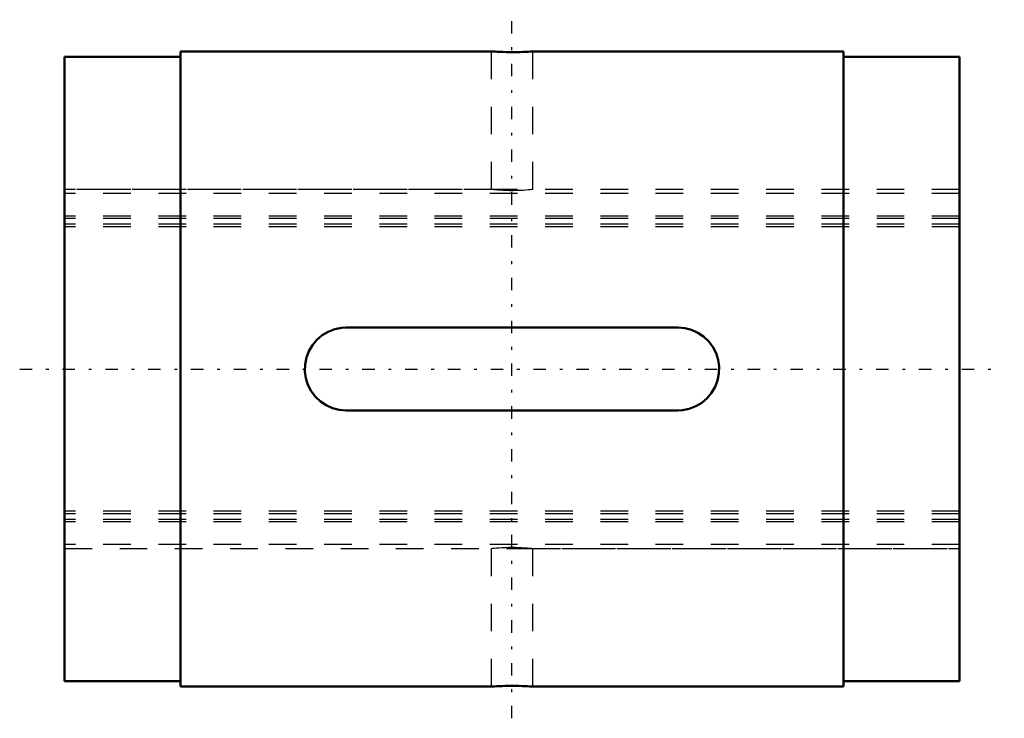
# Model space of a CAD drawing. Header units: millimetres. Extents: x -1.6 to 34, y -12.7 to 12.7.
import ezdxf

# ---------------------------------------------------------------- set-up
doc = ezdxf.new("R2010")
doc.units = ezdxf.units.MM
doc.linetypes.add('Center', pattern=[1.5, 0.45, -0.5, 0.05, -0.5])
doc.linetypes.add('Dashed', pattern=[2, 1, -1])
for name, color, linetype, lineweight in [('2d ConnectionPoints', 7, 'Continuous', 50), ('AM_0', 7, 'Continuous', 50), ('AM_7', 7, 'Center', 25), ('AM_9', 6, 'Dashed', 25)]:
    doc.layers.add(name, color=color, linetype=linetype, lineweight=lineweight)

# ---------------------------------------------------------------- blocks, each defined once
blk = doc.blocks.new('1_1LT13X_Cylindar_0_in_LT13X_32_4L_00__4')
at = {"layer": 'AM_0'}
for p, q in [((4.2, 11.5), (4.2, -11.5)), ((15.452, 11.5), (4.2, 11.5)), ((28.2, 11.5), (16.95, 11.5)), ((28.2, 11.5), (28.2, -11.5)), ((0, 11.3), (0, -11.3)), ((4.2, 11.3), (0, 11.3)), ((32.4, 11.3), (28.2, 11.3)), ((32.4, 11.3), (32.4, -11.3)), ((10.2, 1.5), (22.2, 1.5)), ((22.2, -1.5), (10.2, -1.5)), ((0, -11.3), (4.2, -11.3)), ((28.2, -11.3), (32.4, -11.3)), ((4.2, -11.5), (15.452, -11.5)), ((16.95, -11.5), (28.2, -11.5))]:
    blk.add_line(p, q, dxfattribs=at)
for points in [[(16.95, 11.5), (16.94, 11.499), (16.908, 11.497), (16.857, 11.494), (16.786, 11.49), (16.701, 11.486), (16.598, 11.482), (16.488, 11.479), (16.365, 11.477), (16.242, 11.476), (16.114, 11.476), (15.992, 11.477), (15.873, 11.48), (15.766, 11.484), (15.668, 11.488), (15.588, 11.492), (15.523, 11.495), (15.479, 11.498), (15.454, 11.5), (15.45, 11.5)], [(10.2, -1.5), (9.949, -1.479), (9.706, -1.416), (9.477, -1.314), (9.268, -1.175), (9.084, -1.002), (8.932, -0.801), (8.815, -0.576), (8.738, -0.334), (8.703, -0.085), (8.709, 0.168), (8.758, 0.413), (8.847, 0.648), (8.974, 0.864), (9.135, 1.057), (9.328, 1.22), (9.545, 1.35), (9.782, 1.44), (10.03, 1.49), (10.2, 1.5)], [(22.2, 1.5), (22.451, 1.479), (22.694, 1.416), (22.923, 1.314), (23.132, 1.175), (23.316, 1.002), (23.468, 0.801), (23.585, 0.576), (23.662, 0.334), (23.697, 0.085), (23.691, -0.168), (23.642, -0.413), (23.553, -0.648), (23.426, -0.864), (23.265, -1.057), (23.072, -1.22), (22.855, -1.35), (22.618, -1.44), (22.37, -1.49), (22.2, -1.5)], [(15.45, -11.5), (15.451, -11.5), (15.47, -11.499), (15.508, -11.496), (15.567, -11.493), (15.642, -11.489), (15.736, -11.485), (15.84, -11.481), (15.957, -11.478), (16.078, -11.476), (16.206, -11.476), (16.329, -11.476), (16.453, -11.478), (16.566, -11.481), (16.672, -11.485), (16.762, -11.489), (16.838, -11.493), (16.895, -11.497), (16.933, -11.499), (16.95, -11.5)]]:
    blk.add_lwpolyline(points, dxfattribs=at)
at = {"layer": 'AM_7'}
for p, q in [((16.2, -12.65), (16.2, 12.65)), ((-1.62, 0), (34.02, 0))]:
    blk.add_line(p, q, dxfattribs=at)
at = {"layer": 'AM_9'}
for p, q in [((15.45, 11.5), (15.45, 6.5)), ((16.95, 6.5), (16.95, 11.5)), ((15.452, 6.5), (0, 6.5)), ((32.4, 6.5), (16.95, 6.5)), ((32.4, 6.354), (0, 6.354)), ((32.4, 5.535), (0, 5.535)), ((32.4, 5.446), (0, 5.446)), ((32.4, 5.25), (0, 5.25)), ((32.4, 5.15), (0, 5.15)), ((32.4, -5.15), (0, -5.15)), ((32.4, -5.25), (0, -5.25)), ((32.4, -5.446), (0, -5.446)), ((32.4, -5.535), (0, -5.535)), ((32.4, -6.354), (0, -6.354)), ((0, -6.5), (15.452, -6.5)), ((15.45, -6.5), (15.45, -11.5)), ((16.95, -11.5), (16.95, -6.5)), ((16.95, -6.5), (32.4, -6.5))]:
    blk.add_line(p, q, dxfattribs=at)
for points in [[(16.95, 6.5), (16.94, 6.499), (16.908, 6.495), (16.858, 6.49), (16.787, 6.483), (16.702, 6.476), (16.6, 6.469), (16.489, 6.463), (16.367, 6.459), (16.244, 6.457), (16.116, 6.457), (15.994, 6.46), (15.875, 6.465), (15.768, 6.471), (15.671, 6.478), (15.59, 6.485), (15.525, 6.492), (15.48, 6.497), (15.455, 6.499), (15.45, 6.5)], [(15.45, -6.5), (15.451, -6.5), (15.469, -6.498), (15.506, -6.494), (15.564, -6.488), (15.639, -6.481), (15.731, -6.474), (15.835, -6.467), (15.952, -6.461), (16.072, -6.458), (16.2, -6.457), (16.324, -6.458), (16.447, -6.461), (16.56, -6.467), (16.666, -6.473), (16.757, -6.481), (16.834, -6.488), (16.892, -6.494), (16.931, -6.498), (16.95, -6.5)]]:
    blk.add_lwpolyline(points, dxfattribs=at)
blk = doc.blocks.new('2_1LT13X_32_4Shaft_0_in_LT13X_32_4L_00__4')
at = {"layer": 'AM_9'}
for p, q in [((32.4, 6.5), (0, 6.5)), ((32.4, 6.354), (0, 6.354)), ((32.4, 5.535), (0, 5.535)), ((32.4, 5.446), (0, 5.446)), ((32.4, 5.25), (0, 5.25)), ((32.4, 5.15), (0, 5.15)), ((32.4, -5.15), (0, -5.15)), ((32.4, -5.25), (0, -5.25)), ((32.4, -5.446), (0, -5.446)), ((32.4, -5.535), (0, -5.535)), ((32.4, -6.354), (0, -6.354)), ((0, -6.5), (32.4, -6.5))]:
    blk.add_line(p, q, dxfattribs=at)

msp = doc.modelspace()

# ---------------------------------------------------------------- linework, layer by layer
at = {"layer": '2d ConnectionPoints'}
msp.add_point((0, 0), dxfattribs=at)

# ---------------------------------------------------------------- block references
for name in ['1_1LT13X_Cylindar_0_in_LT13X_32_4L_00__4', '2_1LT13X_32_4Shaft_0_in_LT13X_32_4L_00__4']:
    msp.add_blockref(name, (0, 0))

doc.saveas('drawing.dxf')
